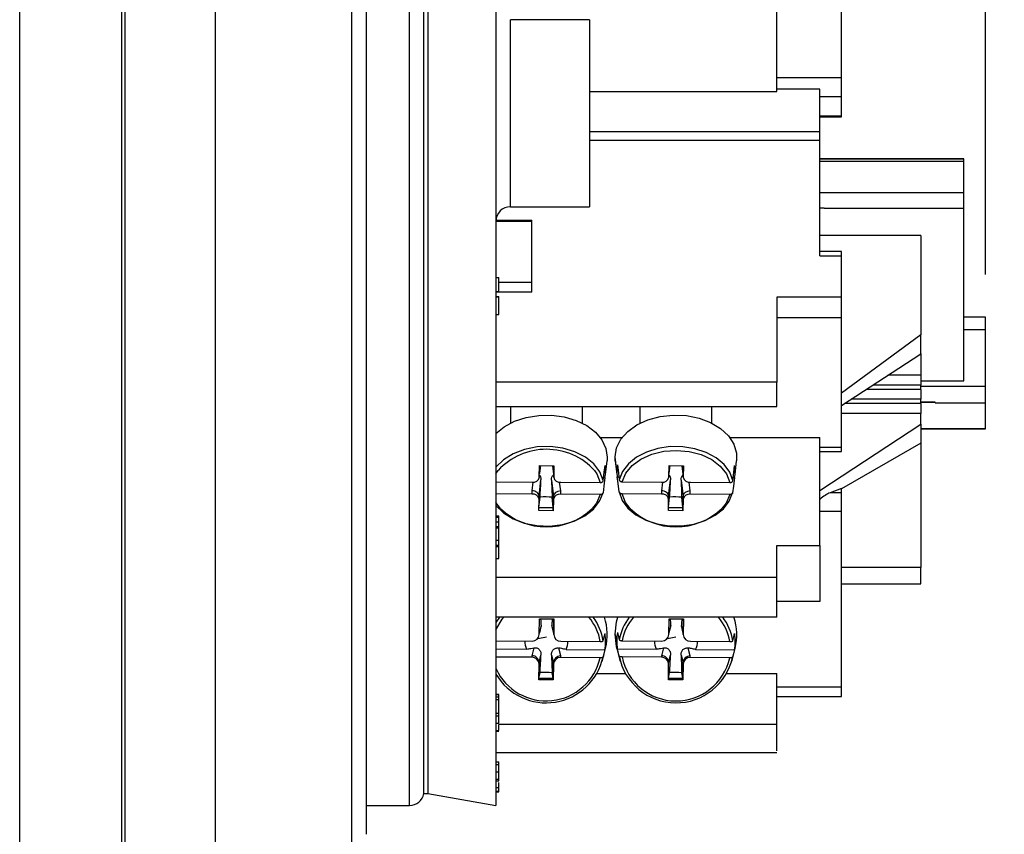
# Model space of a CAD drawing. Header units: inches. Extents: x 0 to 33, y 0 to 25.5.
# Tile 5 of 13: x 18.9 to 21.6, y 11.2 to 13.4. Entities that reach past the tile are written whole.
import ezdxf

# ---------------------------------------------------------------- set-up
doc = ezdxf.new("R2010")
doc.units = ezdxf.units.IN
doc.header["$LTSCALE"] = 3
doc.header["$MEASUREMENT"] = 0
doc.linetypes.add('SLD-Solid', pattern=[0])
doc.layers.add('DIMENSIONS', color=140, linetype='SLD-Solid', lineweight=25)
doc.styles.add('SLDTEXTSTYLE0', font='GOTHIC.TTF', dxfattribs={"width": 0.913})
doc.dimstyles.new('SLDDIMSTYLE0', dxfattribs={"dimtxt": 0.375, "dimasz": 0.45, "dimexe": 0, "dimexo": 0.0625, "dimgap": 0.09375, "dimtad": 0, "dimtih": 1, "dimtoh": 1, "dimrnd": 1e-09, "dimzin": 12, "dimdsep": 46, "dimtxsty": 'SLDTEXTSTYLE0', "dimsah": 1, "dimcen": 0.09, "dimadec": 0, "dimazin": 3, "dimtfac": 1, "dimtofl": 0, "dimtmove": 0, "dimatfit": 3, "dimfxl": 0, "dimfrac": 2, "dimtolj": 1, "dimtzin": 12, "dimarcsym": 0})

# ---------------------------------------------------------------- blocks, each defined once
blk = doc.blocks.new('_D_9')
at = {"layer": 'DIMENSIONS'}
for p, q in [((19.4533, 14.4083), (19.4533, 17.84)), ((21.5596, 12.7106), (21.5596, 17.84)), ((19.4533, 17.465), (21.5596, 17.465)), ((21.5596, 17.465), (22.5213, 17.465)), ((22.9645, 17.4621), (22.8502, 17.4621)), ((22.8502, 17.4621), (22.8502, 16.8668)), ((23.9343, 17.4621), (24.0485, 17.4621)), ((24.0485, 17.4621), (24.0485, 16.8668)), ((22.8502, 16.8668), (22.9645, 16.8668)), ((24.0485, 16.8668), (23.9343, 16.8668))]:
    blk.add_line(p, q, dxfattribs=at)
for points in [[(19.4533, 17.465), (19.9033, 17.375), (19.9033, 17.555)], [(21.5596, 17.465), (21.1096, 17.555), (21.1096, 17.375)]]:
    blk.add_solid(points, dxfattribs=at)
at = {"layer": 'DIMENSIONS', "char_height": 0.375, "attachment_point": 1, "style": 'SLDTEXTSTYLE0'}
for s, insert in [('2.11', (22.9645, 18.0173)), ('53.5', (22.9645, 17.3458))]:
    blk.add_mtext(s, dxfattribs=dict(at, insert=insert))

msp = doc.modelspace()

# ---------------------------------------------------------------- linework, layer by layer
for p, q in [((19.1974, 14.2583), (19.1974, 10.8961)), ((19.2068, 10.8961), (19.2068, 14.2583)), ((19.4533, 14.2583), (19.4533, 10.8961)), ((18.9187, 10.9434), (18.9187, 14.2111)), ((19.8273, 11.1402), (19.8273, 14.1717)), ((19.8667, 11.1796), (19.8667, 14.1323)), ((19.9848, 11.2583), (19.9848, 14.0536)), ((20.0236, 11.2912), (20.0236, 14.0207)), ((20.0344, 14.0207), (20.0344, 11.2912)), ((21.1659, 13.2485), (21.1659, 13.7294)), ((20.221, 13.516), (20.221, 12.3815)), ((20.9887, 13.2115), (20.9887, 13.4548)), ((20.4769, 13.4079), (20.2604, 13.4079)), ((20.2604, 12.8961), (20.2604, 13.4079)), ((20.4769, 13.4079), (20.4769, 12.8961)), ((21.1659, 13.2485), (20.9887, 13.2485)), ((21.1659, 13.198), (21.1659, 13.2485)), ((20.4769, 13.2115), (20.9887, 13.2115)), ((21.1069, 13.2176), (20.9887, 13.2176)), ((21.1069, 13.1014), (21.1069, 13.2176)), ((21.1069, 13.198), (21.1659, 13.198)), ((21.1659, 13.1441), (21.1659, 13.198)), ((21.1659, 13.1441), (21.1069, 13.1441)), ((21.1069, 13.1418), (21.1659, 13.1418)), ((21.1659, 13.1418), (21.1659, 13.1441)), ((21.1069, 13.1014), (20.4769, 13.1014)), ((21.1069, 13.0785), (21.1069, 13.1014)), ((20.4769, 13.0785), (21.1069, 13.0785)), ((21.1069, 12.762), (21.1069, 13.0785)), ((21.5006, 13.027), (21.1069, 13.027)), ((21.1069, 13.0269), (21.5006, 13.0269)), ((21.5006, 13.02), (21.1069, 13.02)), ((21.5006, 13.0269), (21.5006, 13.027)), ((21.5006, 13.02), (21.5006, 13.0269)), ((21.5006, 12.9353), (21.5006, 13.02)), ((21.1069, 12.9353), (21.5006, 12.9353)), ((21.5006, 12.8922), (21.5006, 12.9353)), ((20.2604, 12.8961), (20.4769, 12.8961)), ((21.1187, 12.8922), (21.1069, 12.8922)), ((21.1187, 12.8922), (21.5006, 12.8922)), ((21.5006, 12.4197), (21.5006, 12.8922)), ((20.221, 12.8596), (20.3194, 12.8596)), ((20.221, 12.8571), (20.3194, 12.8571)), ((20.3194, 12.8571), (20.3194, 12.8596)), ((20.3194, 12.6902), (20.3194, 12.8571)), ((21.3824, 12.8171), (21.1069, 12.8171)), ((21.3824, 12.8171), (21.3824, 12.5458)), ((21.1659, 12.774), (21.1069, 12.774)), ((21.1069, 12.762), (21.1659, 12.762)), ((21.1659, 12.762), (21.1659, 12.774)), ((21.1659, 12.6487), (21.1659, 12.762)), ((20.221, 12.7031), (20.2289, 12.7031)), ((20.2289, 12.6647), (20.2289, 12.7031)), ((20.2289, 12.6902), (20.3194, 12.6902)), ((20.3194, 12.6628), (20.3194, 12.6902)), ((20.221, 12.6647), (20.2289, 12.6647)), ((20.221, 12.6645), (20.2289, 12.6645)), ((20.3194, 12.6628), (20.221, 12.6628)), ((20.2289, 12.6645), (20.2289, 12.6647)), ((20.221, 12.6505), (20.2289, 12.6505)), ((20.221, 12.6502), (20.2289, 12.6502)), ((20.2289, 12.6502), (20.2289, 12.6505)), ((20.2289, 12.6017), (20.2289, 12.6502)), ((21.1659, 12.6487), (20.9887, 12.6487)), ((20.9887, 12.6487), (20.9887, 12.4166)), ((21.1659, 12.593), (21.1659, 12.6487)), ((20.221, 12.6017), (20.2289, 12.6017)), ((20.9887, 12.593), (21.1659, 12.593)), ((21.1659, 12.2375), (21.1659, 12.593)), ((21.5596, 12.5945), (21.5006, 12.5945)), ((21.5596, 12.5606), (21.5596, 12.5945)), ((21.3824, 12.5458), (21.1659, 12.3866)), ((21.3824, 12.4942), (21.3824, 12.5458)), ((21.5006, 12.5606), (21.5596, 12.5606)), ((21.5596, 12.4047), (21.5596, 12.5606)), ((21.1659, 12.3522), (21.3824, 12.4942)), ((21.3824, 12.4948), (21.3824, 12.4352)), ((20.9887, 12.4166), (20.221, 12.4166)), ((21.3824, 12.4352), (21.2924, 12.4352)), ((21.3824, 12.4352), (21.3824, 12.4084)), ((21.3824, 12.4197), (21.5006, 12.4197)), ((21.3824, 12.3964), (21.2333, 12.3964)), ((21.3824, 12.4084), (21.2516, 12.4084)), ((21.3824, 12.3964), (21.3824, 12.4084)), ((21.5596, 12.4047), (21.3824, 12.4047)), ((21.3824, 12.3964), (21.3824, 12.3696)), ((21.5596, 12.3602), (21.5596, 12.4047)), ((20.221, 12.3815), (20.221, 11.8827)), ((21.3824, 12.3577), (21.1743, 12.3577)), ((21.3824, 12.3696), (21.1925, 12.3696)), ((21.3824, 12.3577), (21.3824, 12.3696)), ((21.3824, 12.3619), (21.4218, 12.3619)), ((21.4218, 12.3612), (21.3824, 12.3612)), ((21.3824, 12.3577), (21.3824, 12.3309)), ((21.4218, 12.3612), (21.4218, 12.3619)), ((21.4218, 12.3602), (21.4218, 12.3612)), ((21.4218, 12.3602), (21.5596, 12.3602)), ((21.5596, 12.289), (21.5596, 12.3602)), ((20.2604, 12.3499), (20.2604, 12.3042)), ((20.4572, 12.3042), (20.4572, 12.3499)), ((20.6147, 12.3499), (20.6147, 12.3042)), ((20.8116, 12.3042), (20.8116, 12.3499)), ((21.3824, 12.3309), (21.1659, 12.3309)), ((21.3824, 12.3011), (21.3824, 12.3309)), ((21.1069, 12.1203), (21.3824, 12.3011)), ((21.3824, 12.3011), (21.3824, 12.2496)), ((21.5596, 12.289), (21.3824, 12.289)), ((21.3824, 12.2886), (21.5596, 12.2886)), ((21.5596, 12.2886), (21.5596, 12.289)), ((20.5062, 12.2648), (20.5658, 12.2648)), ((20.8605, 12.2648), (21.1069, 12.2648)), ((21.1069, 11.9699), (21.1069, 12.2648)), ((21.3824, 12.2496), (21.1659, 12.1247)), ((21.3824, 12.2496), (21.3824, 11.9097)), ((21.1659, 12.2375), (21.1069, 12.2375)), ((21.1069, 12.2264), (21.1659, 12.2264)), ((21.1659, 12.2264), (21.1659, 12.2375)), ((20.5202, 12.1636), (20.5248, 12.2011)), ((20.5512, 12.1741), (20.5466, 12.2119)), ((20.5472, 12.2011), (20.5517, 12.1636)), ((20.8746, 12.1636), (20.8791, 12.2011)), ((20.221, 12.1659), (20.2272, 12.1751)), ((20.3395, 12.1566), (20.3399, 12.188)), ((20.3396, 12.1656), (20.3424, 12.188)), ((20.3423, 12.188), (20.3397, 12.1661)), ((20.3399, 12.188), (20.3793, 12.1878)), ((20.376, 12.1878), (20.3789, 12.1641)), ((20.3789, 12.1648), (20.3761, 12.1878)), ((20.3793, 12.1878), (20.3789, 12.1563)), ((20.3789, 12.1648), (20.3792, 12.1878)), ((20.6939, 12.1566), (20.6943, 12.188)), ((20.694, 12.1656), (20.6967, 12.188)), ((20.6967, 12.188), (20.694, 12.1661)), ((20.6943, 12.188), (20.7336, 12.1878)), ((20.7304, 12.1878), (20.7332, 12.1641)), ((20.7332, 12.1648), (20.7304, 12.1878)), ((20.7336, 12.1878), (20.7332, 12.1563)), ((20.7332, 12.1648), (20.7335, 12.1878)), ((20.221, 12.1437), (20.3197, 12.143)), ((20.3221, 12.1431), (20.3192, 12.1193)), ((20.3387, 12.1049), (20.3441, 12.1489)), ((20.3728, 12.1487), (20.3781, 12.1047)), ((20.3789, 12.1563), (20.3789, 12.1648)), ((20.398, 12.1188), (20.3951, 12.1428)), ((20.3984, 12.1425), (20.5062, 12.1418)), ((20.5152, 12.1557), (20.5188, 12.1557)), ((20.5527, 12.1577), (20.5572, 12.1577)), ((20.5662, 12.1437), (20.674, 12.143)), ((20.6765, 12.1431), (20.6736, 12.1193)), ((20.6931, 12.1049), (20.6984, 12.1489)), ((20.7271, 12.1487), (20.7324, 12.1047)), ((20.7332, 12.1563), (20.7332, 12.1648)), ((20.7523, 12.1188), (20.7494, 12.1428)), ((20.7527, 12.1425), (20.8606, 12.1418)), ((20.8696, 12.1557), (20.8732, 12.1557)), ((20.3192, 12.1193), (20.3192, 12.1102)), ((20.398, 12.1097), (20.398, 12.1188)), ((20.6736, 12.1193), (20.6736, 12.1102)), ((20.7523, 12.1097), (20.7523, 12.1188)), ((21.1659, 12.1253), (21.1349, 12.1139)), ((21.1659, 12.1139), (21.1659, 12.1253)), ((20.3192, 12.1102), (20.221, 12.1108)), ((20.3383, 12.065), (20.3387, 12.0964)), ((20.3385, 12.0746), (20.3415, 12.1018)), ((20.3387, 12.0964), (20.3387, 12.1049)), ((20.3777, 12.0732), (20.3745, 12.1016)), ((20.3777, 12.0732), (20.3781, 12.1047)), ((20.3781, 12.0962), (20.3777, 12.0647)), ((20.3781, 12.1047), (20.3781, 12.0962)), ((20.5058, 12.109), (20.398, 12.1097)), ((20.6736, 12.1102), (20.5657, 12.1109)), ((20.6927, 12.065), (20.6931, 12.0964)), ((20.6928, 12.0746), (20.6959, 12.1018)), ((20.6931, 12.0964), (20.6931, 12.1049)), ((20.732, 12.0732), (20.7289, 12.1016)), ((20.732, 12.0732), (20.7324, 12.1047)), ((20.7324, 12.0962), (20.732, 12.0647)), ((20.7324, 12.1047), (20.7324, 12.0962)), ((20.8601, 12.109), (20.7523, 12.1097)), ((21.1659, 12.1139), (21.1349, 12.1139)), ((21.1659, 12.0635), (21.1659, 12.1139)), ((20.2332, 12.0705), (20.221, 12.0868)), ((20.3777, 12.0647), (20.3383, 12.065)), ((20.3384, 12.0735), (20.3777, 12.0732)), ((20.3777, 12.0647), (20.3777, 12.0732)), ((20.732, 12.0647), (20.6927, 12.065)), ((20.6928, 12.0735), (20.732, 12.0732)), ((20.732, 12.0647), (20.732, 12.0732)), ((21.1069, 12.0635), (21.1659, 12.0635)), ((21.1659, 11.5825), (21.1659, 12.0635)), ((20.221, 12.0507), (20.2289, 12.0507)), ((20.221, 12.0473), (20.2289, 12.0473)), ((20.221, 12.0347), (20.2289, 12.0347)), ((20.2289, 12.0473), (20.2289, 12.0507)), ((20.2289, 12.0347), (20.2289, 12.0473)), ((20.2289, 12.0219), (20.2289, 12.0347)), ((20.221, 12.0219), (20.2289, 12.0219)), ((20.221, 12.018), (20.2289, 12.018)), ((20.2289, 12.018), (20.2289, 12.0219)), ((20.2289, 11.9843), (20.2289, 12.018)), ((20.221, 11.9843), (20.2289, 11.9843)), ((20.2289, 11.9706), (20.2289, 11.9843)), ((20.221, 11.9706), (20.2289, 11.9706)), ((20.221, 11.9665), (20.2289, 11.9665)), ((20.2289, 11.9665), (20.2289, 11.9706)), ((20.2289, 11.9336), (20.2289, 11.9665)), ((20.9887, 11.9699), (21.1069, 11.9699)), ((20.9887, 11.8827), (20.9887, 11.9699)), ((21.1069, 11.9699), (21.1069, 11.8164)), ((20.221, 11.9336), (20.2289, 11.9336)), ((21.3824, 11.9097), (21.1659, 11.9097)), ((21.3824, 11.8648), (21.3824, 11.9097)), ((20.221, 11.8827), (20.221, 11.7734)), ((20.221, 11.8827), (20.9887, 11.8827)), ((20.9887, 11.7734), (20.9887, 11.8827)), ((21.1659, 11.8648), (21.3824, 11.8648)), ((21.1069, 11.8164), (20.9887, 11.8164)), ((20.221, 11.7734), (20.221, 11.4076)), ((20.9887, 11.7734), (20.221, 11.7734)), ((20.2308, 11.7734), (20.221, 11.7587)), ((20.3395, 11.7265), (20.3399, 11.7691)), ((20.3399, 11.7691), (20.3793, 11.7687)), ((20.3793, 11.7687), (20.3789, 11.7262)), ((20.3789, 11.7302), (20.3793, 11.7687)), ((20.6939, 11.7265), (20.6943, 11.7691)), ((20.6943, 11.7691), (20.7336, 11.7687)), ((20.7336, 11.7687), (20.7332, 11.7262)), ((20.7332, 11.7302), (20.7336, 11.7687)), ((20.3449, 11.7514), (20.3396, 11.7307)), ((20.3396, 11.7286), (20.3445, 11.7481)), ((20.3449, 11.7514), (20.3442, 11.7481)), ((20.3789, 11.7302), (20.3735, 11.7512)), ((20.3742, 11.7476), (20.3735, 11.7512)), ((20.3739, 11.7476), (20.3789, 11.7279)), ((20.6992, 11.7514), (20.6939, 11.7307)), ((20.6939, 11.7286), (20.6989, 11.7481)), ((20.6992, 11.7514), (20.6986, 11.7481)), ((20.7332, 11.7302), (20.7279, 11.7512)), ((20.7285, 11.7476), (20.7279, 11.7512)), ((20.7282, 11.7476), (20.7332, 11.7279)), ((20.3354, 11.7154), (20.3588, 11.72)), ((20.3789, 11.7262), (20.3789, 11.7302)), ((20.5512, 11.7093), (20.5466, 11.7273)), ((20.6898, 11.7154), (20.7132, 11.72)), ((20.7332, 11.7262), (20.7332, 11.7302)), ((20.221, 11.709), (20.3197, 11.7082)), ((20.221, 11.6869), (20.3046, 11.6861)), ((20.3247, 11.6896), (20.3192, 11.6681)), ((20.398, 11.6675), (20.3925, 11.689)), ((20.3984, 11.7075), (20.5062, 11.7066)), ((20.4126, 11.6852), (20.5188, 11.6843)), ((20.5111, 11.6527), (20.5205, 11.6882)), ((20.5515, 11.6882), (20.5608, 11.6527)), ((20.5527, 11.6871), (20.6589, 11.6861)), ((20.5662, 11.7091), (20.674, 11.7082)), ((20.6791, 11.6896), (20.6736, 11.6681)), ((20.7523, 11.6675), (20.7468, 11.689)), ((20.7527, 11.7075), (20.8606, 11.7066)), ((20.767, 11.6852), (20.8732, 11.6843)), ((20.8655, 11.6527), (20.8748, 11.6882)), ((20.3192, 11.6638), (20.221, 11.6646)), ((20.3192, 11.6681), (20.3192, 11.6638)), ((20.3387, 11.6492), (20.3441, 11.67)), ((20.3728, 11.6698), (20.3781, 11.6488)), ((20.398, 11.6631), (20.398, 11.6675)), ((20.5058, 11.6622), (20.398, 11.6631)), ((20.6736, 11.6638), (20.5657, 11.6647)), ((20.6736, 11.6681), (20.6736, 11.6638)), ((20.6931, 11.6492), (20.6984, 11.67)), ((20.7271, 11.6698), (20.7324, 11.6488)), ((20.7523, 11.6631), (20.7523, 11.6675)), ((20.8601, 11.6622), (20.7523, 11.6631)), ((20.3383, 11.6026), (20.3387, 11.6451)), ((20.3387, 11.6451), (20.3387, 11.6492)), ((20.3777, 11.6063), (20.3781, 11.6488)), ((20.3781, 11.6448), (20.3777, 11.6023)), ((20.3781, 11.6488), (20.3781, 11.6448)), ((20.6927, 11.6026), (20.6931, 11.6451)), ((20.6931, 11.6451), (20.6931, 11.6492)), ((20.732, 11.6063), (20.7324, 11.6488)), ((20.7324, 11.6448), (20.732, 11.6023)), ((20.7324, 11.6488), (20.7324, 11.6448)), ((20.3384, 11.6068), (20.3415, 11.622)), ((20.3384, 11.6066), (20.3777, 11.6063)), ((20.3777, 11.6063), (20.3745, 11.6217)), ((20.3777, 11.6023), (20.3777, 11.6063)), ((20.4977, 11.6195), (20.5742, 11.6195)), ((20.6927, 11.6068), (20.6959, 11.622)), ((20.6927, 11.6066), (20.732, 11.6063)), ((20.732, 11.6063), (20.7289, 11.6217)), ((20.732, 11.6023), (20.732, 11.6063)), ((20.8521, 11.6195), (20.9887, 11.6195)), ((20.9887, 11.4798), (20.9887, 11.6195)), ((20.3777, 11.6023), (20.3383, 11.6026)), ((20.732, 11.6023), (20.6927, 11.6026)), ((21.1659, 11.5825), (20.9887, 11.5825)), ((21.1659, 11.5566), (21.1659, 11.5825)), ((20.221, 11.5629), (20.2289, 11.5629)), ((20.221, 11.562), (20.2289, 11.562)), ((20.221, 11.5558), (20.2289, 11.5558)), ((20.2289, 11.5558), (20.2289, 11.562)), ((20.2289, 11.5484), (20.2289, 11.5558)), ((20.9887, 11.5566), (21.1659, 11.5566)), ((20.221, 11.5484), (20.2289, 11.5484)), ((20.2289, 11.5107), (20.2289, 11.5484)), ((20.221, 11.5107), (20.2289, 11.5107)), ((20.221, 11.5039), (20.2289, 11.5039)), ((20.2289, 11.5039), (20.2289, 11.5107)), ((20.2289, 11.4839), (20.2289, 11.5039)), ((20.221, 11.4839), (20.2289, 11.4839)), ((20.9887, 11.4798), (20.2289, 11.4798)), ((20.221, 11.4637), (20.2289, 11.4637)), ((20.2289, 11.4607), (20.221, 11.4607)), ((20.221, 11.4076), (20.221, 11.2583)), ((20.221, 11.378), (20.2289, 11.378)), ((20.221, 11.3706), (20.2289, 11.3706)), ((20.221, 11.3508), (20.2289, 11.3508)), ((20.221, 11.3307), (20.2289, 11.3307)), ((20.221, 11.3261), (20.2289, 11.3261)), ((20.221, 11.3074), (20.2289, 11.3074)), ((20.2289, 11.2973), (20.2289, 11.3074)), ((20.0236, 11.2912), (20.0344, 11.2912)), ((20.0344, 11.2912), (20.221, 11.2583)), ((20.221, 11.2973), (20.2289, 11.2973)), ((20.221, 11.2962), (20.2289, 11.2962)), ((19.8667, 11.2583), (19.9848, 11.2583))]:
    msp.add_line(p, q)
at = {"flags": 128}
for points in [[(20.221, 12.2759), (20.2438, 12.2945), (20.2718, 12.3095), (20.3036, 12.32), (20.3379, 12.3256), (20.3732, 12.3261), (20.4078, 12.3214), (20.4402, 12.3118), (20.469, 12.2976), (20.4928, 12.2796), (20.5106, 12.2585), (20.5217, 12.2352), (20.5254, 12.2108), (20.5248, 12.2011)], [(20.5472, 12.2011), (20.5466, 12.2119), (20.5508, 12.2367), (20.5626, 12.2604), (20.5815, 12.2817), (20.6065, 12.2997), (20.6365, 12.3136), (20.6701, 12.3226), (20.7057, 12.3264), (20.7416, 12.3249), (20.7762, 12.3179), (20.8079, 12.306), (20.8351, 12.2896), (20.8567, 12.2696), (20.8715, 12.2468), (20.8789, 12.2223), (20.8791, 12.2011)], [(20.5142, 12.147), (20.5052, 12.1709), (20.4886, 12.1928), (20.4654, 12.2115), (20.4367, 12.2262), (20.404, 12.2359), (20.369, 12.2403), (20.3334, 12.2391), (20.2992, 12.2324), (20.268, 12.2204), (20.2415, 12.2039), (20.221, 12.1837)], [(20.8685, 12.147), (20.86, 12.17), (20.8445, 12.1912), (20.8228, 12.2095), (20.7959, 12.2242), (20.765, 12.2344), (20.7317, 12.2398), (20.6975, 12.24), (20.664, 12.2351), (20.6329, 12.2252), (20.6056, 12.2109), (20.5834, 12.1928), (20.5673, 12.1718), (20.5582, 12.1489)], [(20.5662, 12.1437), (20.576, 12.167), (20.5935, 12.1881), (20.6175, 12.2058), (20.6468, 12.2191), (20.6797, 12.2273), (20.7145, 12.2299), (20.7492, 12.2269), (20.782, 12.2182), (20.8109, 12.2046), (20.8344, 12.1866), (20.8513, 12.1653), (20.8606, 12.1418)], [(20.4908, 12.1746), (20.4969, 12.1654), (20.5062, 12.1418)], [(20.5142, 12.147), (20.517, 12.1701), (20.5193, 12.1885)], [(20.5531, 12.1905), (20.556, 12.1671), (20.5582, 12.1489)], [(20.8685, 12.147), (20.8713, 12.1701), (20.8736, 12.1885)], [(20.5188, 12.1557), (20.516, 12.1323), (20.5137, 12.1141)], [(20.5578, 12.1161), (20.555, 12.1392), (20.5527, 12.1577)], [(20.8732, 12.1557), (20.8703, 12.1323), (20.8681, 12.1141)], [(20.5578, 12.1161), (20.5663, 12.0931), (20.5818, 12.0719), (20.6035, 12.0536), (20.6304, 12.0389), (20.6613, 12.0287), (20.6946, 12.0233), (20.7288, 12.0231), (20.7623, 12.028), (20.7934, 12.0379), (20.8207, 12.0522), (20.8429, 12.0703), (20.859, 12.0912), (20.8681, 12.1141)], [(20.221, 12.0794), (20.2413, 12.0593), (20.2676, 12.0428), (20.2985, 12.0309), (20.3324, 12.0241), (20.3677, 12.0227), (20.4025, 12.0268), (20.4351, 12.0363), (20.4639, 12.0506), (20.4873, 12.069), (20.5042, 12.0905), (20.5137, 12.1141)], [(20.5058, 12.109), (20.496, 12.0858), (20.4844, 12.0706)], [(20.5876, 12.0705), (20.575, 12.0875), (20.5657, 12.1109)], [(20.8601, 12.109), (20.8503, 12.0857), (20.8388, 12.0706)], [(20.221, 11.7391), (20.2382, 11.768), (20.2426, 11.7734)], [(20.5466, 11.7273), (20.5508, 11.7609), (20.5545, 11.7734)], [(20.5142, 11.709), (20.517, 11.7199), (20.5193, 11.7287)], [(20.5515, 11.6882), (20.5502, 11.6936), (20.5466, 11.7273)], [(20.5531, 11.7314), (20.556, 11.7203), (20.5582, 11.7116)], [(20.8685, 11.709), (20.8713, 11.7199), (20.8736, 11.7287)], [(20.5188, 11.6843), (20.516, 11.6732), (20.5137, 11.6646)], [(20.5578, 11.6673), (20.555, 11.6783), (20.5527, 11.6871)], [(20.8732, 11.6843), (20.8703, 11.6732), (20.8681, 11.6646)]]:
    msp.add_lwpolyline(points, dxfattribs=at)
for centre, radius, start, end in [((20.2604, 12.8567), 0.0394, 90, 180), ((20.3588, 12.0538), 0.1789, 42.4551, 137.3253), ((20.4421, 12.1731), 0.0787, 347.2103, 11.2818), ((20.6303, 12.173), 0.0791, 167.2388, 179.2148), ((20.63, 12.1731), 0.0788, 179.2689, 191.2789), ((20.7964, 12.1731), 0.0787, 347.2103, 11.2818), ((20.3223, 12.1605), 0.0177, 261.4, 347.1937), ((20.396, 12.1597), 0.0174, 191.3349, 278.1081), ((20.6766, 12.1605), 0.0177, 261.4, 347.1937), ((20.7503, 12.1597), 0.0174, 191.3349, 278.1081), ((20.3217, 12.093), 0.0174, 11.3349, 98.1081), ((20.3953, 12.0922), 0.0177, 81.4, 167.1937), ((20.676, 12.093), 0.0174, 11.3349, 98.1081), ((20.7497, 12.0922), 0.0177, 81.4, 167.1937), ((20.3588, 12.203), 0.1825, 226.5328, 313.4827), ((20.7131, 12.203), 0.1825, 226.5235, 313.492), ((20.3713, 11.6843), 0.1367, 9.3805, 40.6875), ((20.3726, 11.6869), 0.1433, 8.8506, 37.1413), ((20.3778, 11.7258), 0.1476, 345.2297, 18.8159), ((20.6995, 11.6869), 0.1434, 142.8646, 170.0491), ((20.7008, 11.6842), 0.1369, 139.3292, 169.5118), ((20.7257, 11.6843), 0.1367, 9.3792, 40.6888), ((20.727, 11.687), 0.1432, 8.8412, 37.1507), ((20.7322, 11.7258), 0.1475, 345.2195, 18.8261), ((20.3204, 11.7273), 0.0191, 267.7958, 357.5977), ((20.398, 11.7266), 0.0191, 181.2695, 271.2461), ((20.3776, 11.7079), 0.1432, 350.5224, 8.3629), ((20.6944, 11.7079), 0.1433, 170.525, 179.4398), ((20.6747, 11.7273), 0.0191, 267.7958, 357.5977), ((20.7523, 11.7266), 0.0191, 181.2695, 271.2461), ((20.732, 11.7079), 0.1432, 350.5224, 8.3629), ((20.3524, 11.7079), 0.0525, 179.4936, 204.4805), ((20.3652, 11.7079), 0.0526, 334.4228, 359.3646), ((20.6943, 11.7079), 0.1432, 179.4447, 188.3626), ((20.7067, 11.7079), 0.0525, 179.4936, 204.4805), ((20.7195, 11.7079), 0.0526, 334.4228, 359.3646), ((20.3581, 11.6986), 0.1593, 210.5957, 347.6624), ((20.3583, 11.6959), 0.1513, 204.9117, 347.1231), ((20.3197, 11.6447), 0.0191, 1.2695, 91.2461), ((20.3972, 11.644), 0.0191, 87.7958, 177.5977), ((20.7132, 11.6975), 0.1583, 191.024, 347.9917), ((20.7132, 11.6949), 0.1505, 191.5745, 347.4412), ((20.674, 11.6447), 0.0191, 1.2695, 91.2461), ((20.7516, 11.644), 0.0191, 87.7958, 177.5977), ((19.9848, 11.2977), 0.0394, 270, 350.5508)]:
    msp.add_arc(centre, radius, start, end)
for centre, major_axis, ratio, start_param, end_param in [((20.3191, 12.1057), (0.0197, -0.0012), 0.693625, 0.03289, 1.603687), ((20.3978, 12.1052), (0.0197, 0.0012), 0.693054, 1.519723, 3.090519), ((20.6734, 12.1057), (0.0197, -0.0012), 0.693625, 0.03289, 1.603687), ((20.7521, 12.1052), (0.0197, 0.0012), 0.693054, 1.519723, 3.090519), ((21.1208, 12.0769), (0.0358, 0.0358), 0.455726, 0.776672, 1.505528), ((20.3191, 11.6496), (0.0195, -0.0025), 0.938062, 0.108635, 1.679432), ((20.3978, 11.649), (0.0195, 0.0025), 0.937797, 1.444407, 3.015204), ((20.6734, 11.6496), (0.0195, -0.0025), 0.938062, 0.108635, 1.679432), ((20.7521, 11.649), (0.0195, 0.0025), 0.937797, 1.444407, 3.015204)]:
    msp.add_ellipse(centre, major_axis=major_axis, ratio=ratio, start_param=start_param, end_param=end_param)
for points in [[(20.9887, 12.3815), (20.9887, 12.3938), (20.9887, 12.4075), (20.9887, 12.4166)], [(20.3745, 12.1016), (20.3633, 12.1027), (20.3528, 12.1028), (20.3415, 12.1018)], [(20.7289, 12.1016), (20.7176, 12.1027), (20.7071, 12.1028), (20.6959, 12.1018)], [(20.3745, 11.6217), (20.3633, 11.6224), (20.3528, 11.6225), (20.3415, 11.622)], [(20.7289, 11.6217), (20.7176, 11.6224), (20.7071, 11.6225), (20.6959, 11.622)]]:
    msp.add_open_spline(points, degree=3)
for points, knots in [([(20.9887, 12.35), (20.9887, 12.35), (20.9887, 12.3495), (20.9887, 12.3512), (20.9887, 12.3553), (20.9887, 12.3624), (20.9887, 12.3712), (20.9887, 12.3781), (20.9887, 12.3815)], [0, 0, 0, 0, 0.004329, 0.203736, 0.403185, 0.602297, 0.801493, 1, 1, 1, 1]), ([(20.221, 12.3499), (20.3368, 12.3499), (20.5927, 12.3499), (20.8486, 12.3499), (20.9887, 12.3499)], [0, 0, 0, 0, 0.452479, 1, 1, 1, 1]), ([(20.3391, 12.1629), (20.3396, 12.1625), (20.3405, 12.1616), (20.3416, 12.1601), (20.3425, 12.1584), (20.3434, 12.156), (20.3441, 12.1528), (20.3441, 12.1502), (20.3441, 12.1489)], [0, 0, 0, 0, 0.123165, 0.246726, 0.374779, 0.510784, 0.743893, 1, 1, 1, 1]), ([(20.3415, 12.1018), (20.3419, 12.109), (20.3422, 12.1147), (20.3428, 12.1245), (20.343, 12.1286), (20.3436, 12.1394), (20.3439, 12.1446), (20.3441, 12.1489)], [0, 0, 0, 0, 0.25, 0.25, 0.5, 0.5, 1, 1, 1, 1]), ([(20.3728, 12.1487), (20.3729, 12.1513), (20.3731, 12.1553), (20.3753, 12.1599), (20.3776, 12.1626), (20.3794, 12.1636), (20.3801, 12.164)], [0, 0, 0, 0, 0.4174155, 0.6430953, 0.854016, 1, 1, 1, 1]), ([(20.3728, 12.1487), (20.3729, 12.1444), (20.3731, 12.1392), (20.3735, 12.1285), (20.3737, 12.1244), (20.3741, 12.1145), (20.3743, 12.1088), (20.3745, 12.1016)], [0, 0, 0, 0, 0.5, 0.5, 0.75, 0.75, 1, 1, 1, 1]), ([(20.5062, 12.1418), (20.5068, 12.1419), (20.5079, 12.1419), (20.5094, 12.1423), (20.5106, 12.1427), (20.5121, 12.1435), (20.5136, 12.1449), (20.514, 12.1463), (20.5142, 12.147)], [0, 0, 0, 0, 0.145771, 0.277979, 0.39661, 0.501659, 0.755762, 1, 1, 1, 1]), ([(20.5582, 12.1489), (20.5583, 12.1486), (20.5584, 12.1479), (20.559, 12.1469), (20.5597, 12.146), (20.561, 12.145), (20.5631, 12.144), (20.5651, 12.1438), (20.5662, 12.1437)], [0, 0, 0, 0, 0.121414, 0.245252, 0.371598, 0.500523, 0.723414, 1, 1, 1, 1]), ([(20.6934, 12.1629), (20.6939, 12.1625), (20.6948, 12.1616), (20.6959, 12.1601), (20.6968, 12.1584), (20.6977, 12.156), (20.6984, 12.1528), (20.6984, 12.1502), (20.6984, 12.1489)], [0, 0, 0, 0, 0.1231651, 0.2467262, 0.3747789, 0.5107837, 0.7438928, 1, 1, 1, 1]), ([(20.6959, 12.1018), (20.6963, 12.109), (20.6966, 12.1147), (20.6971, 12.1245), (20.6973, 12.1286), (20.6979, 12.1394), (20.6982, 12.1446), (20.6984, 12.1489)], [0, 0, 0, 0, 0.25, 0.25, 0.5, 0.5, 1, 1, 1, 1]), ([(20.7271, 12.1487), (20.7272, 12.1513), (20.7274, 12.1553), (20.7297, 12.1599), (20.7319, 12.1626), (20.7337, 12.1636), (20.7345, 12.164)], [0, 0, 0, 0, 0.417415, 0.643095, 0.854016, 1, 1, 1, 1]), ([(20.7271, 12.1487), (20.7272, 12.1444), (20.7274, 12.1392), (20.7279, 12.1285), (20.728, 12.1244), (20.7284, 12.1145), (20.7286, 12.1088), (20.7289, 12.1016)], [0, 0, 0, 0, 0.5, 0.5, 0.75, 0.75, 1, 1, 1, 1]), ([(20.8606, 12.1418), (20.8611, 12.1419), (20.8622, 12.1419), (20.8637, 12.1423), (20.8649, 12.1427), (20.8664, 12.1435), (20.8679, 12.1449), (20.8683, 12.1463), (20.8685, 12.147)], [0, 0, 0, 0, 0.145771, 0.277979, 0.39661, 0.501659, 0.755762, 1, 1, 1, 1]), ([(20.5657, 12.1109), (20.5652, 12.1109), (20.5641, 12.111), (20.5626, 12.1113), (20.5614, 12.1118), (20.5599, 12.1127), (20.5584, 12.114), (20.558, 12.1154), (20.5578, 12.1161)], [0, 0, 0, 0, 0.145771, 0.277979, 0.39661, 0.501659, 0.755762, 1, 1, 1, 1]), ([(20.5137, 12.1141), (20.5137, 12.1138), (20.5135, 12.1131), (20.513, 12.1122), (20.5122, 12.1112), (20.511, 12.1103), (20.5089, 12.1093), (20.5069, 12.1091), (20.5058, 12.109)], [0, 0, 0, 0, 0.121414, 0.245252, 0.371598, 0.500523, 0.723414, 1, 1, 1, 1]), ([(20.8681, 12.1141), (20.868, 12.1138), (20.8679, 12.1131), (20.8673, 12.1122), (20.8666, 12.1112), (20.8653, 12.1103), (20.8632, 12.1093), (20.8612, 12.1091), (20.8601, 12.109)], [0, 0, 0, 0, 0.1214135, 0.245252, 0.3715975, 0.5005231, 0.7234139, 1, 1, 1, 1]), ([(20.3449, 11.7514), (20.3446, 11.7557), (20.3443, 11.7616), (20.344, 11.7674), (20.3439, 11.769)], [0, 0, 0, 0, 0.7267822, 1, 1, 1, 1]), ([(20.375, 11.7688), (20.3748, 11.766), (20.3743, 11.7602), (20.3738, 11.7543), (20.3735, 11.7512)], [0, 0, 0, 0, 0.467343, 1, 1, 1, 1]), ([(20.6992, 11.7514), (20.699, 11.7557), (20.6986, 11.7616), (20.6983, 11.7674), (20.6982, 11.769)], [0, 0, 0, 0, 0.726782, 1, 1, 1, 1]), ([(20.7293, 11.7688), (20.7291, 11.766), (20.7286, 11.7602), (20.7281, 11.7543), (20.7279, 11.7512)], [0, 0, 0, 0, 0.467343, 1, 1, 1, 1]), ([(20.5582, 11.7116), (20.5583, 11.7115), (20.5584, 11.7112), (20.559, 11.7107), (20.5597, 11.7102), (20.561, 11.7098), (20.5631, 11.7093), (20.5651, 11.7092), (20.5662, 11.7091)], [0, 0, 0, 0, 0.121414, 0.245252, 0.371598, 0.500523, 0.723414, 1, 1, 1, 1]), ([(20.3046, 11.6861), (20.3091, 11.687), (20.3129, 11.6876), (20.3194, 11.6887), (20.3222, 11.6892), (20.3247, 11.6896)], [0, 0, 0, 0, 0.5, 0.5, 1, 1, 1, 1]), ([(20.3247, 11.6896), (20.3256, 11.6897), (20.3274, 11.6899), (20.3299, 11.6898), (20.3328, 11.6892), (20.3361, 11.6878), (20.3392, 11.6853), (20.3417, 11.6819), (20.3433, 11.6781), (20.3441, 11.6741), (20.3441, 11.6714), (20.3441, 11.67)], [0, 0, 0, 0, 0.090108, 0.174, 0.254263, 0.380362, 0.503837, 0.626094, 0.75701, 0.872793, 1, 1, 1, 1]), ([(20.3728, 11.6698), (20.3728, 11.6707), (20.3727, 11.6726), (20.3731, 11.6752), (20.3739, 11.6782), (20.3753, 11.6816), (20.3779, 11.6849), (20.3811, 11.6875), (20.3847, 11.6889), (20.3886, 11.6895), (20.3911, 11.6892), (20.3925, 11.689)], [0, 0, 0, 0, 0.086323, 0.16696, 0.243181, 0.374056, 0.496372, 0.619856, 0.745965, 0.867388, 1, 1, 1, 1]), ([(20.4126, 11.6852), (20.4081, 11.6861), (20.4043, 11.6868), (20.3978, 11.6881), (20.395, 11.6886), (20.3925, 11.689)], [0, 0, 0, 0, 0.5, 0.5, 1, 1, 1, 1]), ([(20.5062, 11.7066), (20.5068, 11.7066), (20.5079, 11.7066), (20.5094, 11.7068), (20.5106, 11.707), (20.5121, 11.7074), (20.5136, 11.708), (20.514, 11.7087), (20.5142, 11.709)], [0, 0, 0, 0, 0.145771, 0.277979, 0.39661, 0.501659, 0.755762, 1, 1, 1, 1]), ([(20.6589, 11.6861), (20.6635, 11.687), (20.6672, 11.6876), (20.6738, 11.6887), (20.6766, 11.6892), (20.6791, 11.6896)], [0, 0, 0, 0, 0.5, 0.5, 1, 1, 1, 1]), ([(20.6791, 11.6896), (20.68, 11.6897), (20.6817, 11.6899), (20.6843, 11.6898), (20.6872, 11.6892), (20.6904, 11.6878), (20.6936, 11.6853), (20.6961, 11.6819), (20.6976, 11.6781), (20.6984, 11.6741), (20.6984, 11.6714), (20.6984, 11.67)], [0, 0, 0, 0, 0.090108, 0.174, 0.254263, 0.380362, 0.503837, 0.626094, 0.75701, 0.872793, 1, 1, 1, 1]), ([(20.7271, 11.6698), (20.7271, 11.6707), (20.7271, 11.6726), (20.7274, 11.6752), (20.7282, 11.6782), (20.7297, 11.6816), (20.7322, 11.6849), (20.7354, 11.6875), (20.7391, 11.6889), (20.7429, 11.6895), (20.7455, 11.6892), (20.7468, 11.689)], [0, 0, 0, 0, 0.086323, 0.16696, 0.243181, 0.374056, 0.496372, 0.619856, 0.745965, 0.867388, 1, 1, 1, 1]), ([(20.767, 11.6852), (20.7624, 11.6861), (20.7587, 11.6868), (20.7521, 11.6881), (20.7493, 11.6886), (20.7468, 11.689)], [0, 0, 0, 0, 0.5, 0.5, 1, 1, 1, 1]), ([(20.8606, 11.7066), (20.8611, 11.7066), (20.8622, 11.7066), (20.8637, 11.7068), (20.8649, 11.707), (20.8664, 11.7074), (20.8679, 11.708), (20.8683, 11.7087), (20.8685, 11.709)], [0, 0, 0, 0, 0.145771, 0.277979, 0.39661, 0.501659, 0.755762, 1, 1, 1, 1]), ([(20.3415, 11.622), (20.3419, 11.6293), (20.3422, 11.6352), (20.3428, 11.6452), (20.343, 11.6494), (20.3436, 11.6604), (20.3439, 11.6657), (20.3441, 11.67)], [0, 0, 0, 0, 0.25, 0.25, 0.5, 0.5, 1, 1, 1, 1]), ([(20.3728, 11.6698), (20.3729, 11.6654), (20.3731, 11.6601), (20.3735, 11.6491), (20.3737, 11.6449), (20.3741, 11.6349), (20.3743, 11.629), (20.3745, 11.6217)], [0, 0, 0, 0, 0.5, 0.5, 0.75, 0.75, 1, 1, 1, 1]), ([(20.5137, 11.6646), (20.5137, 11.6644), (20.5135, 11.6641), (20.513, 11.6636), (20.5122, 11.6632), (20.511, 11.6628), (20.5089, 11.6623), (20.5069, 11.6622), (20.5058, 11.6622)], [0, 0, 0, 0, 0.121414, 0.245252, 0.371598, 0.500523, 0.723414, 1, 1, 1, 1]), ([(20.5657, 11.6647), (20.5652, 11.6647), (20.5641, 11.6648), (20.5626, 11.665), (20.5614, 11.6652), (20.5599, 11.6656), (20.5584, 11.6663), (20.558, 11.6669), (20.5578, 11.6673)], [0, 0, 0, 0, 0.145771, 0.277979, 0.39661, 0.501659, 0.755762, 1, 1, 1, 1]), ([(20.6959, 11.622), (20.6963, 11.6293), (20.6966, 11.6352), (20.6971, 11.6452), (20.6973, 11.6494), (20.6979, 11.6604), (20.6982, 11.6657), (20.6984, 11.67)], [0, 0, 0, 0, 0.25, 0.25, 0.5, 0.5, 1, 1, 1, 1]), ([(20.7271, 11.6698), (20.7272, 11.6654), (20.7274, 11.6601), (20.7279, 11.6491), (20.728, 11.6449), (20.7284, 11.6349), (20.7286, 11.629), (20.7289, 11.6217)], [0, 0, 0, 0, 0.5, 0.5, 0.75, 0.75, 1, 1, 1, 1]), ([(20.8681, 11.6646), (20.868, 11.6644), (20.8679, 11.6641), (20.8673, 11.6636), (20.8666, 11.6632), (20.8653, 11.6628), (20.8632, 11.6623), (20.8612, 11.6622), (20.8601, 11.6622)], [0, 0, 0, 0, 0.121414, 0.245252, 0.371598, 0.500523, 0.723414, 1, 1, 1, 1]), ([(20.2289, 11.4637), (20.2289, 11.4648), (20.2289, 11.4668), (20.2289, 11.4712), (20.2289, 11.4757), (20.2289, 11.4789), (20.2289, 11.4803)], [0, 0, 0, 0, 0.2889223, 0.5511761, 0.805301, 1, 1, 1, 1]), ([(20.9887, 11.4077), (20.9887, 11.4111), (20.9887, 11.4166), (20.9887, 11.4298), (20.9887, 11.4375), (20.9887, 11.4527), (20.9887, 11.4602), (20.9887, 11.4724), (20.9887, 11.4772), (20.9887, 11.4798)], [0, 0, 0, 0, 0.25, 0.25, 0.5, 0.5, 0.75, 0.75, 1, 1, 1, 1]), ([(20.221, 11.4035), (20.3368, 11.4035), (20.5927, 11.4035), (20.8486, 11.4035), (20.9887, 11.4035)], [0, 0, 0, 0, 0.452479, 1, 1, 1, 1]), ([(20.2289, 11.3706), (20.2289, 11.373), (20.2289, 11.3748), (20.2289, 11.3774), (20.2289, 11.378), (20.2289, 11.378)], [0, 0, 0, 0, 1, 1, 2, 2, 2, 2]), ([(20.2289, 11.3508), (20.2289, 11.3549), (20.2289, 11.3586), (20.2289, 11.3653), (20.2289, 11.3682), (20.2289, 11.3706)], [0, 0, 0, 0, 1, 1, 2, 2, 2, 2]), ([(20.2289, 11.3307), (20.2289, 11.3329), (20.2289, 11.3357), (20.2289, 11.3422), (20.2289, 11.3462), (20.2289, 11.3508)], [0, 0, 0, 0, 1, 1, 2, 2, 2, 2]), ([(20.2289, 11.3261), (20.2289, 11.3261), (20.2289, 11.3264), (20.2289, 11.3277), (20.2289, 11.3289), (20.2289, 11.3307)], [0, 0, 0, 0, 1, 1, 2, 2, 2, 2]), ([(20.2289, 11.3053), (20.2289, 11.3054), (20.2289, 11.3057), (20.2289, 11.3088), (20.2289, 11.3141), (20.2289, 11.3188), (20.2289, 11.3214)], [0, 0, 0, 0, 0.249747, 0.477123, 0.707933, 1, 1, 1, 1]), ([(20.2289, 11.2962), (20.2289, 11.2962), (20.2289, 11.2962), (20.2289, 11.2965), (20.2289, 11.2968), (20.2289, 11.2973)], [0, 0, 0, 0, 1, 1, 2, 2, 2, 2])]:
    msp.add_open_spline(points, degree=3, knots=knots)

# ---------------------------------------------------------------- dimensions: what is measured, and where the dimension line sits
at = {"layer": 'DIMENSIONS'}
dim = msp.add_linear_dim(base=(21.5596, 17.465), p1=(19.4533, 14.2583), p2=(21.5596, 12.5606), dimstyle='SLDDIMSTYLE0', dxfattribs=at)
dim.commit()
dim.dimension.update_dxf_attribs({"geometry": '_D_9', "text_midpoint": (23.4494, 17.465), "dimtype": 160})

doc.saveas('drawing.dxf')
